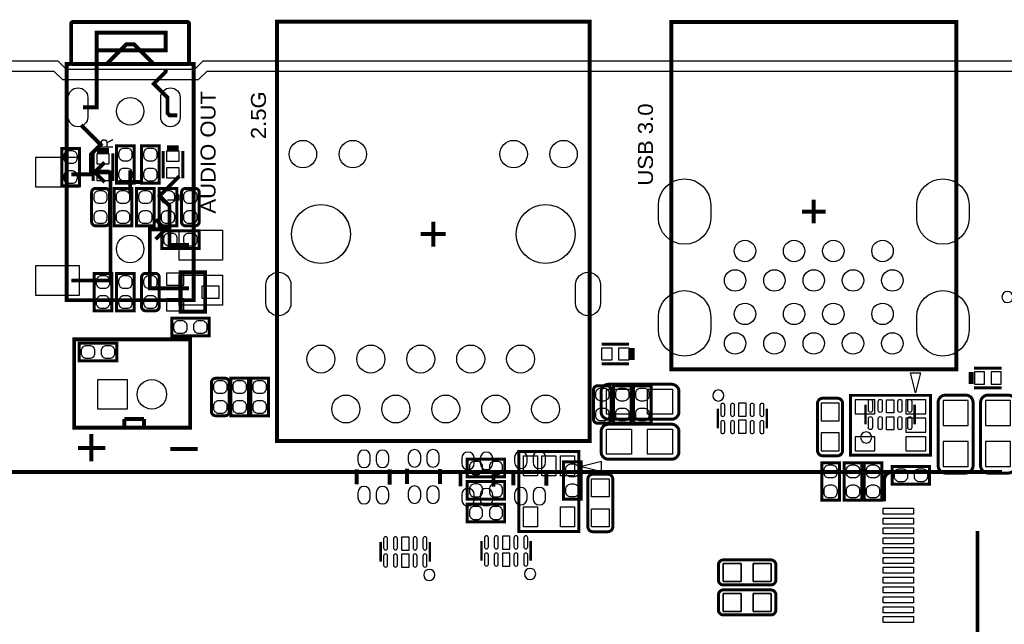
# Model space of a CAD drawing. Extents: x 0 to 160, y 0 to 118.
# Tile 5 of 13: x 41 to 91, y 87 to 118. Entities that reach past the tile are written whole.
import ezdxf

# ---------------------------------------------------------------- set-up
doc = ezdxf.new("R2010")
doc.units = 0
for name, color, linetype in [('BG_OUTLINE', 254, 'CONTINUOUS'), ('PG_SILKSCREEN_BOTTOM', 12, 'CONTINUOUS'), ('PG_SILKSCREEN_TOP', 9, 'CONTINUOUS'), ('PIN_BOTTOM', 1, 'CONTINUOUS'), ('PIN_TOP', 110, 'CONTINUOUS'), ('RKI_ALL', 40, 'CONTINUOUS')]:
    doc.layers.add(name, color=color, linetype=linetype)

msp = doc.modelspace()

# ---------------------------------------------------------------- linework, layer by layer
at = {"layer": 'BG_OUTLINE'}
msp.add_lwpolyline([(3.999992, 0), (155.999688, 0, 0.414214), (159.99968, 3.999992), (159.99968, 111.999776, 0.414214), (155.999688, 115.999768), (151.13, 115.999768), (150.416768, 116.713), (141.224, 116.713), (140.510768, 115.999768), (50.165, 115.999768), (49.735232, 115.57), (43.228768, 115.57), (42.799, 115.999768), (15.748, 115.999768), (15.415768, 116.332), (13.921232, 116.332), (13.589, 115.999768), (3.999992, 115.999768, 0.414214), (0, 111.999776), (0, 3.999992, 0.414214)], format="xyb", close=True, dxfattribs=at)
at = {"layer": 'PG_SILKSCREEN_BOTTOM'}
for points, const_width in [([(46.678088, 111.694011), (46.678088, 109.793989), (45.777912, 109.793989), (45.777912, 111.694011), (46.678088, 111.694011)], 0.1524), ([(47.948088, 111.694011), (47.948088, 109.793989), (47.047912, 109.793989), (47.047912, 111.694011), (47.948088, 111.694011)], 0.1524), ([(48.341001, 111.643998), (48.940999, 111.643998)], 0.1524), ([(43.884088, 111.567011), (43.884088, 109.666989), (42.983912, 109.666989), (42.983912, 111.567011), (43.884088, 111.567011)], 0.1524), ([(44.585001, 109.917001), (44.585001, 111.316999)], 0.1524), ([(44.785001, 111.516998), (45.384999, 111.516998)], 0.1524), ([(44.785001, 111.416998), (45.384999, 111.416998)], 0.1524), ([(45.584999, 109.917001), (45.584999, 111.316999)], 0.1524), ([(48.141001, 110.044001), (48.141001, 111.443999)], 0.1524), ([(48.341001, 111.543998), (48.940999, 111.543998)], 0.1524), ([(49.140999, 110.044001), (49.140999, 111.443999)], 0.1524), ([(45.650912, 107.634989), (45.650912, 109.535011), (46.551088, 109.535011), (46.551088, 107.634989), (45.650912, 107.634989)], 0.1524), ([(46.793912, 107.634989), (46.793912, 109.535011), (47.694088, 109.535011), (47.694088, 107.634989), (46.793912, 107.634989)], 0.1524), ([(47.936912, 107.634989), (47.936912, 109.535011), (48.837088, 109.535011), (48.837088, 107.634989), (47.936912, 107.634989)], 0.1524), ([(49.972011, 106.483912), (48.071989, 106.483912), (48.071989, 107.384088), (49.972011, 107.384088), (49.972011, 106.483912)], 0.1524), ([(45.535088, 105.217011), (45.535088, 103.316989), (44.634912, 103.316989), (44.634912, 105.217011), (45.535088, 105.217011)], 0.1524), ([(46.678088, 105.217011), (46.678088, 103.316989), (45.777912, 103.316989), (45.777912, 105.217011), (46.678088, 105.217011)], 0.1524), ([(49.030992, 103.267002), (49.030992, 105.266998), (50.281002, 105.266998), (50.281002, 103.267002), (49.030992, 103.267002)], 0.2), ([(50.480011, 102.038912), (48.579989, 102.038912), (48.579989, 102.939088), (50.480011, 102.939088), (50.480011, 102.038912)], 0.1524), ([(43.880989, 101.669088), (45.781011, 101.669088), (45.781011, 100.768912), (43.880989, 100.768912), (43.880989, 101.669088)], 0.1524), ([(89.193802, 99.598201), (89.193802, 100.198199)], 0.1524), ([(89.293802, 99.598201), (89.293802, 100.198199)], 0.1524), ([(90.793799, 100.398199), (89.393801, 100.398199)], 0.1524), ([(51.585495, 97.982989), (51.585495, 99.883011), (52.485671, 99.883011), (52.485671, 97.982989), (51.585495, 97.982989)], 0.1524), ([(53.501671, 99.883011), (53.501671, 97.982989), (52.601495, 97.982989), (52.601495, 99.883011), (53.501671, 99.883011)], 0.1524), ([(71.050912, 97.601989), (71.050912, 99.502011), (71.951088, 99.502011), (71.951088, 97.601989), (71.050912, 97.601989)], 0.1524), ([(72.967088, 99.502011), (72.967088, 97.601989), (72.066912, 97.601989), (72.066912, 99.502011), (72.967088, 99.502011)], 0.1524), ([(90.793799, 99.398201), (89.393801, 99.398201)], 0.1524), ([(83.1088, 99.018217), (87.1728, 99.018217), (87.1728, 95.970217), (83.1088, 95.970217), (83.1088, 99.018217)], 0.1524), ([(76.356464, 97.340674), (76.356464, 98.340672)], 0.127), ([(78.856332, 97.340674), (78.856332, 98.340672)], 0.127), ([(68.510912, 93.741189), (68.510912, 95.641211), (69.411088, 95.641211), (69.411088, 93.741189), (68.510912, 93.741189)], 0.1524), ([(81.642712, 93.690389), (81.642712, 95.590411), (82.542888, 95.590411), (82.542888, 93.690389), (81.642712, 93.690389)], 0.1524), ([(83.685888, 95.590411), (83.685888, 93.690389), (82.785712, 93.690389), (82.785712, 95.590411), (83.685888, 95.590411)], 0.1524), ([(83.801712, 93.690389), (83.801712, 95.590411), (84.701888, 95.590411), (84.701888, 93.690389), (83.801712, 93.690389)], 0.1524), ([(57.985787, 94.488991), (57.985787, 95.258992)], 0.2), ([(59.665794, 94.479008), (59.665794, 95.249009)], 0.2), ([(60.551187, 94.514391), (60.551187, 95.284392)], 0.2), ([(62.231194, 94.504408), (62.231194, 95.274409)], 0.2), ([(63.268987, 94.387391), (63.268987, 95.157392)], 0.2), ([(64.948994, 94.377408), (64.948994, 95.147409)], 0.2), ([(65.961387, 94.438191), (65.961387, 95.208192)], 0.2), ([(67.641394, 94.428208), (67.641394, 95.198209)], 0.2), ([(87.132211, 94.504129), (85.232189, 94.504129), (85.232189, 95.404305), (87.132211, 95.404305), (87.132211, 94.504129)], 0.1524), ([(64.342264, 91.609926), (64.342264, 90.609928)], 0.127), ([(66.842132, 91.609926), (66.842132, 90.609928)], 0.127), ([(59.211464, 91.559126), (59.211464, 90.559128)], 0.127), ([(61.711332, 91.559126), (61.711332, 90.559128)], 0.127)]:
    msp.add_lwpolyline(points, dxfattribs=dict(at, const_width=const_width))
at = {"layer": 'PG_SILKSCREEN_BOTTOM', "const_width": 0.1524}
for points in [[(45.408088, 109.331811), (45.408088, 107.838189, -0.414214), (45.204888, 107.634989), (44.711112, 107.634989, -0.414214), (44.507912, 107.838189), (44.507912, 109.331811, -0.414214), (44.711112, 109.535011), (45.204888, 109.535011, -0.414214), (45.408088, 109.331811)], [(49.980088, 109.331811), (49.980088, 107.838189, -0.414214), (49.776888, 107.634989), (49.283112, 107.634989, -0.414214), (49.079912, 107.838189), (49.079912, 109.331811, -0.414214), (49.283112, 109.535011), (49.776888, 109.535011, -0.414214), (49.980088, 109.331811)], [(47.948088, 105.013811), (47.948088, 103.520189, -0.414214), (47.744888, 103.316989), (47.251112, 103.316989, -0.414214), (47.047912, 103.520189), (47.047912, 105.013811, -0.414214), (47.251112, 105.217011), (47.744888, 105.217011, -0.414214), (47.948088, 105.013811)], [(50.603912, 98.186189), (50.603912, 99.679811, -0.414214), (50.807112, 99.883011), (51.300888, 99.883011, -0.414214), (51.504088, 99.679811), (51.504088, 98.186189, -0.414214), (51.300888, 97.982989), (50.807112, 97.982989, -0.414214), (50.603912, 98.186189)], [(70.034912, 97.805189), (70.034912, 99.298811, -0.414214), (70.238112, 99.502011), (70.731888, 99.502011, -0.414214), (70.935088, 99.298811), (70.935088, 97.805189, -0.414214), (70.731888, 97.601989), (70.238112, 97.601989, -0.414214), (70.034912, 97.805189)], [(82.7024, 98.6155), (82.7024, 96.2025, -0.414214), (82.4484, 95.9485), (81.6864, 95.9485, -0.414214), (81.4324, 96.2025), (81.4324, 98.6155, -0.414214), (81.6864, 98.8695), (82.4484, 98.8695, -0.414214), (82.7024, 98.6155)], [(88.9635, 95.068517), (87.9475, 95.068517, -0.414214), (87.5665, 95.449517), (87.5665, 98.649917, -0.414214), (87.9475, 99.030917), (88.9635, 99.030917, -0.414214), (89.3445, 98.649917), (89.3445, 95.449517, -0.414214), (88.9635, 95.068517)], [(91.1225, 95.068517), (90.1065, 95.068517, -0.414214), (89.7255, 95.449517), (89.7255, 98.649917, -0.414214), (90.1065, 99.030917), (91.1225, 99.030917, -0.414214), (91.5035, 98.649917), (91.5035, 95.449517, -0.414214), (91.1225, 95.068517)], [(79.0575, 89.3826), (76.6445, 89.3826, -0.414214), (76.3905, 89.6366), (76.3905, 90.3986, -0.414214), (76.6445, 90.6526), (79.0575, 90.6526, -0.414214), (79.3115, 90.3986), (79.3115, 89.6366, -0.414214), (79.0575, 89.3826)], [(79.0575, 87.8586), (76.6445, 87.8586, -0.414214), (76.3905, 88.1126), (76.3905, 88.8746, -0.414214), (76.6445, 89.1286), (79.0575, 89.1286, -0.414214), (79.3115, 88.8746), (79.3115, 88.1126, -0.414214), (79.0575, 87.8586)]]:
    msp.add_lwpolyline(points, format="xyb", dxfattribs=at)
at = {"layer": 'PG_SILKSCREEN_BOTTOM'}
for points in [[(91.37777, 104.013, 1), (90.809826, 104.013, 1)], [(76.67117, 99.0092, 1), (76.103226, 99.0092, 1)], [(61.96457, 89.8906, 1), (61.396626, 89.8906, 1)], [(67.09537, 89.9414, 1), (66.527426, 89.9414, 1)]]:
    msp.add_lwpolyline(points, format="xyb", close=True, dxfattribs=at)
msp.add_lwpolyline([(86.4108, 99.145217), (86.1568, 100.161217), (86.6648, 100.161217)], close=True, dxfattribs=at)
at = {"layer": 'PG_SILKSCREEN_TOP'}
for points, const_width in [([(43.466004, 115.955013), (43.466004, 117.895014, -0.414155), (43.566004, 117.995014), (49.365992, 117.995014, -0.414165), (49.465992, 117.895014), (49.465992, 115.955013, 0.414258), (49.565992, 115.855013), (49.691011, 115.855013), (49.691011, 103.855012), (43.241011, 103.855012), (43.241011, 115.855013), (43.366004, 115.855013, 0.414269), (43.466004, 115.955013)], 0.2), ([(74.3839, 98.1837), (74.3839, 99.1997, 0.414214), (74.0029, 99.5807), (70.8025, 99.5807, 0.414214), (70.4215, 99.1997), (70.4215, 98.1837, 0.414214), (70.8025, 97.8027), (74.0029, 97.8027, 0.414214), (74.3839, 98.1837)], 0.1524), ([(74.3839, 96.1517), (74.3839, 97.1677, 0.414214), (74.0029, 97.5487), (70.8025, 97.5487, 0.414214), (70.4215, 97.1677), (70.4215, 96.1517, 0.414214), (70.8025, 95.7707), (74.0029, 95.7707, 0.414214), (74.3839, 96.1517)], 0.1524), ([(86.51809, 95.124803), (10.21809, 95.124803, 0.414221), (9.568078, 94.474792), (9.568078, 73.674808, 0.414223), (10.11809, 73.124797), (85.918091, 73.124797)], 0.2), ([(90.818081, 95.124803), (85.218092, 95.124803, 0.414215), (84.818093, 94.724804), (84.818093, 93.624806)], 0.2), ([(71.0184, 92.3417), (71.0184, 94.7547, 0.414214), (70.7644, 95.0087), (70.0024, 95.0087, 0.414214), (69.7484, 94.7547), (69.7484, 92.3417, 0.414214), (70.0024, 92.0877), (70.7644, 92.0877, 0.414214), (71.0184, 92.3417)], 0.1524), ([(79.0575, 90.6526), (76.6445, 90.6526, 0.414214), (76.3905, 90.3986), (76.3905, 89.6366, 0.414214), (76.6445, 89.3826), (79.0575, 89.3826, 0.414214), (79.3115, 89.6366), (79.3115, 90.3986, 0.414214), (79.0575, 90.6526)], 0.1524), ([(79.0575, 89.1286), (76.6445, 89.1286, 0.414214), (76.3905, 88.8746), (76.3905, 88.1126, 0.414214), (76.6445, 87.8586), (79.0575, 87.8586, 0.414214), (79.3115, 88.1126), (79.3115, 88.8746, 0.414214), (79.0575, 89.1286)], 0.1524)]:
    msp.add_lwpolyline(points, format="xyb", dxfattribs=dict(at, const_width=const_width))
for points, const_width in [([(69.835598, 96.6978), (53.935198, 96.6978), (53.935198, 118.0084), (69.835598, 118.0084), (69.835598, 96.6978)], 0.2), ([(88.488596, 117.996411), (73.9886, 117.996411), (73.9886, 100.336401), (88.488596, 100.336401), (88.488596, 117.996411)], 0.2), ([(44.066003, 113.654992), (44.766001, 113.654992), (44.766001, 117.45501), (48.265994, 117.45501), (48.265994, 116.555012), (44.766001, 116.555012)], 0.2), ([(47.665996, 115.855013), (46.665998, 116.855011), (46.265998, 116.855011), (45.266, 115.855013)], 0.2), ([(43.466004, 115.855013), (43.966003, 115.855013)], 0.2), ([(43.966003, 115.855013), (48.965993, 115.855013)], 0.2), ([(48.965993, 115.855013), (49.465992, 115.855013)], 0.2), ([(48.265994, 115.555014), (48.265994, 115.455014), (47.665996, 114.855015), (48.365994, 114.155017), (48.365994, 113.354993), (48.465994, 113.254993), (48.865993, 113.254993)], 0.2), ([(43.466004, 110.254999), (44.466002, 110.254999), (44.466002, 111.254997), (44.966001, 111.754996), (43.966003, 112.754994)], 0.2), ([(44.666002, 110.354999), (45.166001, 110.854998)], 0.2), ([(43.466004, 104.85501), (45.466, 104.85501), (45.466, 110.354999), (44.666002, 110.354999), (45.166001, 109.855)], 0.2), ([(46.465998, 110.454999), (46.465998, 109.255001)], 0.2), ([(49.465992, 106.655006), (48.465994, 106.655006), (48.465994, 108.655002), (47.965995, 109.155001), (48.965993, 110.154999)], 0.2), ([(45.865999, 109.855), (47.065997, 109.855)], 0.2), ([(81.238598, 107.756401), (81.238598, 108.956399)], 0.2), ([(81.838597, 108.3564), (80.638599, 108.3564)], 0.2), ([(48.265994, 107.455005), (47.765995, 107.955004)], 0.2), ([(61.883798, 106.5784), (61.883798, 107.8484)], 0.2), ([(49.465992, 104.455011), (47.465996, 104.455011), (47.465996, 107.455005), (48.265994, 107.455005), (47.765995, 106.955006)], 0.2), ([(62.518798, 107.2134), (61.248798, 107.2134)], 0.2), ([(43.617591, 97.368792), (43.617591, 101.868808), (49.517605, 101.868808), (49.517605, 97.368792), (43.617591, 97.368792)], 0.2), ([(70.445401, 101.617399), (71.845399, 101.617399)], 0.1524), ([(71.945398, 100.817401), (71.945398, 101.417399)], 0.1524), ([(72.045398, 100.817401), (72.045398, 101.417399)], 0.1524), ([(70.445401, 100.617401), (71.845399, 100.617401)], 0.1524), ([(83.874864, 98.544126), (83.874864, 97.544128)], 0.127), ([(86.374732, 98.544126), (86.374732, 97.544128)], 0.127), ([(46.167599, 97.418804), (46.167599, 97.818804)], 0.2), ([(46.167599, 97.818804), (47.167597, 97.818804)], 0.2), ([(47.167597, 97.818804), (47.167597, 97.418804)], 0.2), ([(44.491783, 95.6564), (44.491783, 97.0534)], 0.2032), ([(43.805983, 96.3422), (45.202983, 96.3422)], 0.2032), ([(48.504983, 96.2914), (49.901983, 96.2914)], 0.2032), ([(69.2912, 92.1004), (69.2912, 96.1644), (66.2432, 96.1644), (66.2432, 92.1004), (69.2912, 92.1004)], 0.1524), ([(63.616789, 94.876112), (65.516811, 94.876112), (65.516811, 95.776288), (63.616789, 95.776288), (63.616789, 94.876112)], 0.1524), ([(65.516811, 94.633288), (63.616789, 94.633288), (63.616789, 93.733112), (65.516811, 93.733112), (65.516811, 94.633288)], 0.1524), ([(63.616789, 92.590112), (65.516811, 92.590112), (65.516811, 93.490288), (63.616789, 93.490288), (63.616789, 92.590112)], 0.1524), ([(89.568096, 92.124809), (89.568096, 76.124791)], 0.2)]:
    msp.add_lwpolyline(points, dxfattribs=dict(at, const_width=const_width))
msp.add_lwpolyline([(84.18957, 96.8756, 1), (83.621626, 96.8756, 1)], format="xyb", close=True, dxfattribs=at)
msp.add_lwpolyline([(69.4182, 95.4024), (70.4342, 95.1484), (70.4342, 95.6564)], close=True, dxfattribs=at)
at = {"layer": 'PIN_BOTTOM'}
for points in [[(44.311291, 114.150292), (44.311291, 113.159692, -1), (43.320691, 113.159692), (43.320691, 114.150292, -1)], [(49.011307, 114.150292), (49.011307, 113.159692, -1), (48.020707, 113.159692), (48.020707, 114.150292, -1)], [(43.7642, 111.2012), (43.7642, 111.0488, -0.414214), (43.5102, 110.7948), (43.3578, 110.7948, -0.414214), (43.1038, 111.0488), (43.1038, 111.2012, -0.414214), (43.3578, 111.4552), (43.5102, 111.4552, -0.414214)], [(46.5582, 111.3282), (46.5582, 111.1758, -0.414214), (46.3042, 110.9218), (46.1518, 110.9218, -0.414214), (45.8978, 111.1758), (45.8978, 111.3282, -0.414214), (46.1518, 111.5822), (46.3042, 111.5822, -0.414214)], [(47.8282, 111.3282), (47.8282, 111.1758, -0.414214), (47.5742, 110.9218), (47.4218, 110.9218, -0.414214), (47.1678, 111.1758), (47.1678, 111.3282, -0.414214), (47.4218, 111.5822), (47.5742, 111.5822, -0.414214)], [(43.7642, 110.1852), (43.7642, 110.0328, -0.414214), (43.5102, 109.7788), (43.3578, 109.7788, -0.414214), (43.1038, 110.0328), (43.1038, 110.1852, -0.414214), (43.3578, 110.4392), (43.5102, 110.4392, -0.414214)], [(46.5582, 110.3122), (46.5582, 110.1598, -0.414214), (46.3042, 109.9058), (46.1518, 109.9058, -0.414214), (45.8978, 110.1598), (45.8978, 110.3122, -0.414214), (46.1518, 110.5662), (46.3042, 110.5662, -0.414214)], [(47.8282, 110.3122), (47.8282, 110.1598, -0.414214), (47.5742, 109.9058), (47.4218, 109.9058, -0.414214), (47.1678, 110.1598), (47.1678, 110.3122, -0.414214), (47.4218, 110.5662), (47.5742, 110.5662, -0.414214)], [(76.002109, 108.6866), (76.002109, 108.0262, -1), (73.335109, 108.0262), (73.335109, 108.6866, -1)], [(89.142087, 108.6866), (89.142087, 108.0262, -1), (86.475087, 108.0262), (86.475087, 108.6866, -1)], [(45.2882, 109.1692), (45.2882, 109.0168, -0.414214), (45.0342, 108.7628), (44.8818, 108.7628, -0.414214), (44.6278, 109.0168), (44.6278, 109.1692, -0.414214), (44.8818, 109.4232), (45.0342, 109.4232, -0.414214)], [(45.7708, 109.0168), (45.7708, 109.1692, -0.414214), (46.0248, 109.4232), (46.1772, 109.4232, -0.414214), (46.4312, 109.1692), (46.4312, 109.0168, -0.414214), (46.1772, 108.7628), (46.0248, 108.7628, -0.414214)], [(46.9138, 109.0168), (46.9138, 109.1692, -0.414214), (47.1678, 109.4232), (47.3202, 109.4232, -0.414214), (47.5742, 109.1692), (47.5742, 109.0168, -0.414214), (47.3202, 108.7628), (47.1678, 108.7628, -0.414214)], [(48.0568, 109.0168), (48.0568, 109.1692, -0.414214), (48.3108, 109.4232), (48.4632, 109.4232, -0.414214), (48.7172, 109.1692), (48.7172, 109.0168, -0.414214), (48.4632, 108.7628), (48.3108, 108.7628, -0.414214)], [(49.8602, 109.1692), (49.8602, 109.0168, -0.414214), (49.6062, 108.7628), (49.4538, 108.7628, -0.414214), (49.1998, 109.0168), (49.1998, 109.1692, -0.414214), (49.4538, 109.4232), (49.6062, 109.4232, -0.414214)], [(45.2882, 108.1532), (45.2882, 108.0008, -0.414214), (45.0342, 107.7468), (44.8818, 107.7468, -0.414214), (44.6278, 108.0008), (44.6278, 108.1532, -0.414214), (44.8818, 108.4072), (45.0342, 108.4072, -0.414214)], [(45.7708, 108.0008), (45.7708, 108.1532, -0.414214), (46.0248, 108.4072), (46.1772, 108.4072, -0.414214), (46.4312, 108.1532), (46.4312, 108.0008, -0.414214), (46.1772, 107.7468), (46.0248, 107.7468, -0.414214)], [(46.9138, 108.0008), (46.9138, 108.1532, -0.414214), (47.1678, 108.4072), (47.3202, 108.4072, -0.414214), (47.5742, 108.1532), (47.5742, 108.0008, -0.414214), (47.3202, 107.7468), (47.1678, 107.7468, -0.414214)], [(48.0568, 108.0008), (48.0568, 108.1532, -0.414214), (48.3108, 108.4072), (48.4632, 108.4072, -0.414214), (48.7172, 108.1532), (48.7172, 108.0008, -0.414214), (48.4632, 107.7468), (48.3108, 107.7468, -0.414214)], [(49.8602, 108.1532), (49.8602, 108.0008, -0.414214), (49.6062, 107.7468), (49.4538, 107.7468, -0.414214), (49.1998, 108.0008), (49.1998, 108.1532, -0.414214), (49.4538, 108.4072), (49.6062, 108.4072, -0.414214)], [(48.5902, 106.6038), (48.4378, 106.6038, -0.414214), (48.1838, 106.8578), (48.1838, 107.0102, -0.414214), (48.4378, 107.2642), (48.5902, 107.2642, -0.414214), (48.8442, 107.0102), (48.8442, 106.8578, -0.414214)], [(49.6062, 106.6038), (49.4538, 106.6038, -0.414214), (49.1998, 106.8578), (49.1998, 107.0102, -0.414214), (49.4538, 107.2642), (49.6062, 107.2642, -0.414214), (49.8602, 107.0102), (49.8602, 106.8578, -0.414214)], [(53.374798, 103.6955), (53.374798, 104.6353, -1), (54.644798, 104.6353), (54.644798, 103.6955, -1)], [(69.122798, 103.6955), (69.122798, 104.6353, -1), (70.392798, 104.6353), (70.392798, 103.6955, -1)], [(45.4152, 104.8512), (45.4152, 104.6988, -0.414214), (45.1612, 104.4448), (45.0088, 104.4448, -0.414214), (44.7548, 104.6988), (44.7548, 104.8512, -0.414214), (45.0088, 105.1052), (45.1612, 105.1052, -0.414214)], [(46.5582, 104.8512), (46.5582, 104.6988, -0.414214), (46.3042, 104.4448), (46.1518, 104.4448, -0.414214), (45.8978, 104.6988), (45.8978, 104.8512, -0.414214), (46.1518, 105.1052), (46.3042, 105.1052, -0.414214)], [(47.8282, 104.8512), (47.8282, 104.6988, -0.414214), (47.5742, 104.4448), (47.4218, 104.4448, -0.414214), (47.1678, 104.6988), (47.1678, 104.8512, -0.414214), (47.4218, 105.1052), (47.5742, 105.1052, -0.414214)], [(76.002109, 103.006601), (76.002109, 102.346201, -1), (73.335109, 102.346201), (73.335109, 103.006601, -1)], [(89.142087, 103.006601), (89.142087, 102.346201, -1), (86.475087, 102.346201), (86.475087, 103.006601, -1)], [(45.4152, 103.8352), (45.4152, 103.6828, -0.414214), (45.1612, 103.4288), (45.0088, 103.4288, -0.414214), (44.7548, 103.6828), (44.7548, 103.8352, -0.414214), (45.0088, 104.0892), (45.1612, 104.0892, -0.414214)], [(46.5582, 103.8352), (46.5582, 103.6828, -0.414214), (46.3042, 103.4288), (46.1518, 103.4288, -0.414214), (45.8978, 103.6828), (45.8978, 103.8352, -0.414214), (46.1518, 104.0892), (46.3042, 104.0892, -0.414214)], [(47.8282, 103.8352), (47.8282, 103.6828, -0.414214), (47.5742, 103.4288), (47.4218, 103.4288, -0.414214), (47.1678, 103.6828), (47.1678, 103.8352, -0.414214), (47.4218, 104.0892), (47.5742, 104.0892, -0.414214)], [(49.0982, 102.1588), (48.9458, 102.1588, -0.414214), (48.6918, 102.4128), (48.6918, 102.5652, -0.414214), (48.9458, 102.8192), (49.0982, 102.8192, -0.414214), (49.3522, 102.5652), (49.3522, 102.4128, -0.414214)], [(50.1142, 102.1588), (49.9618, 102.1588, -0.414214), (49.7078, 102.4128), (49.7078, 102.5652, -0.414214), (49.9618, 102.8192), (50.1142, 102.8192, -0.414214), (50.3682, 102.5652), (50.3682, 102.4128, -0.414214)], [(44.2468, 101.5492), (44.3992, 101.5492, -0.414214), (44.6532, 101.2952), (44.6532, 101.1428, -0.414214), (44.3992, 100.8888), (44.2468, 100.8888, -0.414214), (43.9928, 101.1428), (43.9928, 101.2952, -0.414214)], [(45.2628, 101.5492), (45.4152, 101.5492, -0.414214), (45.6692, 101.2952), (45.6692, 101.1428, -0.414214), (45.4152, 100.8888), (45.2628, 100.8888, -0.414214), (45.0088, 101.1428), (45.0088, 101.2952, -0.414214)], [(50.7238, 99.3648), (50.7238, 99.5172, -0.414214), (50.9778, 99.7712), (51.1302, 99.7712, -0.414214), (51.3842, 99.5172), (51.3842, 99.3648, -0.414214), (51.1302, 99.1108), (50.9778, 99.1108, -0.414214)], [(51.705383, 99.3648), (51.705383, 99.5172, -0.414214), (51.959383, 99.7712), (52.111783, 99.7712, -0.414214), (52.365783, 99.5172), (52.365783, 99.3648, -0.414214), (52.111783, 99.1108), (51.959383, 99.1108, -0.414214)], [(53.381783, 99.5172), (53.381783, 99.3648, -0.414214), (53.127783, 99.1108), (52.975383, 99.1108, -0.414214), (52.721383, 99.3648), (52.721383, 99.5172, -0.414214), (52.975383, 99.7712), (53.127783, 99.7712, -0.414214)], [(70.1548, 98.9838), (70.1548, 99.1362, -0.414214), (70.4088, 99.3902), (70.5612, 99.3902, -0.414214), (70.8152, 99.1362), (70.8152, 98.9838, -0.414214), (70.5612, 98.7298), (70.4088, 98.7298, -0.414214)], [(71.1708, 98.9838), (71.1708, 99.1362, -0.414214), (71.4248, 99.3902), (71.5772, 99.3902, -0.414214), (71.8312, 99.1362), (71.8312, 98.9838, -0.414214), (71.5772, 98.7298), (71.4248, 98.7298, -0.414214)], [(72.8472, 99.1362), (72.8472, 98.9838, -0.414214), (72.5932, 98.7298), (72.4408, 98.7298, -0.414214), (72.1868, 98.9838), (72.1868, 99.1362, -0.414214), (72.4408, 99.3902), (72.5932, 99.3902, -0.414214)], [(50.7238, 98.3488), (50.7238, 98.5012, -0.414214), (50.9778, 98.7552), (51.1302, 98.7552, -0.414214), (51.3842, 98.5012), (51.3842, 98.3488, -0.414214), (51.1302, 98.0948), (50.9778, 98.0948, -0.414214)], [(51.705383, 98.3488), (51.705383, 98.5012, -0.414214), (51.959383, 98.7552), (52.111783, 98.7552, -0.414214), (52.365783, 98.5012), (52.365783, 98.3488, -0.414214), (52.111783, 98.0948), (51.959383, 98.0948, -0.414214)], [(53.381783, 98.5012), (53.381783, 98.3488, -0.414214), (53.127783, 98.0948), (52.975383, 98.0948, -0.414214), (52.721383, 98.3488), (52.721383, 98.5012, -0.414214), (52.975383, 98.7552), (53.127783, 98.7552, -0.414214)], [(70.1548, 97.9678), (70.1548, 98.1202, -0.414214), (70.4088, 98.3742), (70.5612, 98.3742, -0.414214), (70.8152, 98.1202), (70.8152, 97.9678, -0.414214), (70.5612, 97.7138), (70.4088, 97.7138, -0.414214)], [(71.1708, 97.9678), (71.1708, 98.1202, -0.414214), (71.4248, 98.3742), (71.5772, 98.3742, -0.414214), (71.8312, 98.1202), (71.8312, 97.9678, -0.414214), (71.5772, 97.7138), (71.4248, 97.7138, -0.414214)], [(72.8472, 98.1202), (72.8472, 97.9678, -0.414214), (72.5932, 97.7138), (72.4408, 97.7138, -0.414214), (72.1868, 97.9678), (72.1868, 98.1202, -0.414214), (72.4408, 98.3742), (72.5932, 98.3742, -0.414214)], [(76.708, 98.049588), (76.708, 98.506788, 1), (76.5048, 98.506788), (76.5048, 98.049588, 1)], [(77.208126, 98.049588), (77.208126, 98.506788, 1), (77.004926, 98.506788), (77.004926, 98.049588, 1)], [(78.20787, 98.049588), (78.20787, 98.506788, 1), (78.00467, 98.506788), (78.00467, 98.049588, 1)], [(78.707996, 98.049588), (78.707996, 98.506788, 1), (78.504796, 98.506788), (78.504796, 98.049588, 1)], [(76.708, 97.174812), (76.708, 97.632012, 1), (76.5048, 97.632012), (76.5048, 97.174812, 1)], [(77.208126, 97.174812), (77.208126, 97.632012, 1), (77.004926, 97.632012), (77.004926, 97.174812, 1)], [(78.20787, 97.174812), (78.20787, 97.632012, 1), (78.00467, 97.632012), (78.00467, 97.174812, 1)], [(78.707996, 97.174812), (78.707996, 97.632012, 1), (78.504796, 97.632012), (78.504796, 97.174812, 1)], [(58.048296, 95.920992), (58.048296, 95.666992, 1), (58.683296, 95.666992), (58.683296, 95.920992, 1)], [(58.9883, 95.920992), (58.9883, 95.666992, 1), (59.6233, 95.666992), (59.6233, 95.920992, 1)], [(60.613696, 95.946392), (60.613696, 95.692392, 1), (61.248696, 95.692392), (61.248696, 95.946392, 1)], [(61.5537, 95.946392), (61.5537, 95.692392, 1), (62.1887, 95.692392), (62.1887, 95.946392, 1)], [(66.023896, 95.870192), (66.023896, 95.616192, 1), (66.658896, 95.616192), (66.658896, 95.870192, 1)], [(66.9639, 95.870192), (66.9639, 95.616192, 1), (67.5989, 95.616192), (67.5989, 95.870192, 1)], [(63.331496, 95.819392), (63.331496, 95.565392, 1), (63.966496, 95.565392), (63.966496, 95.819392, 1)], [(64.2715, 95.819392), (64.2715, 95.565392, 1), (64.9065, 95.565392), (64.9065, 95.819392, 1)], [(68.6308, 95.123), (68.6308, 95.2754, -0.414214), (68.8848, 95.5294), (69.0372, 95.5294, -0.414214), (69.2912, 95.2754), (69.2912, 95.123, -0.414214), (69.0372, 94.869), (68.8848, 94.869, -0.414214)], [(81.7626, 95.0722), (81.7626, 95.2246, -0.414214), (82.0166, 95.4786), (82.169, 95.4786, -0.414214), (82.423, 95.2246), (82.423, 95.0722, -0.414214), (82.169, 94.8182), (82.0166, 94.8182, -0.414214)], [(83.566, 95.2246), (83.566, 95.0722, -0.414214), (83.312, 94.8182), (83.1596, 94.8182, -0.414214), (82.9056, 95.0722), (82.9056, 95.2246, -0.414214), (83.1596, 95.4786), (83.312, 95.4786, -0.414214)], [(83.9216, 95.0722), (83.9216, 95.2246, -0.414214), (84.1756, 95.4786), (84.328, 95.4786, -0.414214), (84.582, 95.2246), (84.582, 95.0722, -0.414214), (84.328, 94.8182), (84.1756, 94.8182, -0.414214)], [(85.7504, 94.624017), (85.598, 94.624017, -0.414214), (85.344, 94.878017), (85.344, 95.030417, -0.414214), (85.598, 95.284417), (85.7504, 95.284417, -0.414214), (86.0044, 95.030417), (86.0044, 94.878017, -0.414214)], [(86.7664, 94.624017), (86.614, 94.624017, -0.414214), (86.36, 94.878017), (86.36, 95.030417, -0.414214), (86.614, 95.284417), (86.7664, 95.284417, -0.414214), (87.0204, 95.030417), (87.0204, 94.878017, -0.414214)], [(58.048296, 94.071008), (58.048296, 93.817008, 1), (58.683296, 93.817008), (58.683296, 94.071008, 1)], [(58.9883, 94.071008), (58.9883, 93.817008, 1), (59.6233, 93.817008), (59.6233, 94.071008, 1)], [(60.613696, 94.096408), (60.613696, 93.842408, 1), (61.248696, 93.842408), (61.248696, 94.096408, 1)], [(61.5537, 94.096408), (61.5537, 93.842408, 1), (62.1887, 93.842408), (62.1887, 94.096408, 1)], [(63.331496, 93.969408), (63.331496, 93.715408, 1), (63.966496, 93.715408), (63.966496, 93.969408, 1)], [(64.2715, 93.969408), (64.2715, 93.715408, 1), (64.9065, 93.715408), (64.9065, 93.969408, 1)], [(66.023896, 94.020208), (66.023896, 93.766208, 1), (66.658896, 93.766208), (66.658896, 94.020208, 1)], [(66.9639, 94.020208), (66.9639, 93.766208, 1), (67.5989, 93.766208), (67.5989, 94.020208, 1)], [(68.6308, 94.107), (68.6308, 94.2594, -0.414214), (68.8848, 94.5134), (69.0372, 94.5134, -0.414214), (69.2912, 94.2594), (69.2912, 94.107, -0.414214), (69.0372, 93.853), (68.8848, 93.853, -0.414214)], [(81.7626, 94.0562), (81.7626, 94.2086, -0.414214), (82.0166, 94.4626), (82.169, 94.4626, -0.414214), (82.423, 94.2086), (82.423, 94.0562, -0.414214), (82.169, 93.8022), (82.0166, 93.8022, -0.414214)], [(83.566, 94.2086), (83.566, 94.0562, -0.414214), (83.312, 93.8022), (83.1596, 93.8022, -0.414214), (82.9056, 94.0562), (82.9056, 94.2086, -0.414214), (83.1596, 94.4626), (83.312, 94.4626, -0.414214)], [(83.9216, 94.0562), (83.9216, 94.2086, -0.414214), (84.1756, 94.4626), (84.328, 94.4626, -0.414214), (84.582, 94.2086), (84.582, 94.0562, -0.414214), (84.328, 93.8022), (84.1756, 93.8022, -0.414214)], [(59.3598, 91.724988), (59.3598, 91.267788, 1), (59.563, 91.267788), (59.563, 91.724988, 1)], [(59.859926, 91.724988), (59.859926, 91.267788, 1), (60.063126, 91.267788), (60.063126, 91.724988, 1)], [(60.85967, 91.724988), (60.85967, 91.267788, 1), (61.06287, 91.267788), (61.06287, 91.724988, 1)], [(61.359796, 91.724988), (61.359796, 91.267788, 1), (61.562996, 91.267788), (61.562996, 91.724988, 1)], [(64.4906, 91.775788), (64.4906, 91.318588, 1), (64.6938, 91.318588), (64.6938, 91.775788, 1)], [(64.990726, 91.775788), (64.990726, 91.318588, 1), (65.193926, 91.318588), (65.193926, 91.775788, 1)], [(65.99047, 91.775788), (65.99047, 91.318588, 1), (66.19367, 91.318588), (66.19367, 91.775788, 1)], [(66.490596, 91.775788), (66.490596, 91.318588, 1), (66.693796, 91.318588), (66.693796, 91.775788, 1)], [(59.3598, 90.850212), (59.3598, 90.393012, 1), (59.563, 90.393012), (59.563, 90.850212, 1)], [(59.859926, 90.850212), (59.859926, 90.393012, 1), (60.063126, 90.393012), (60.063126, 90.850212, 1)], [(60.85967, 90.850212), (60.85967, 90.393012, 1), (61.06287, 90.393012), (61.06287, 90.850212, 1)], [(61.359796, 90.850212), (61.359796, 90.393012, 1), (61.562996, 90.393012), (61.562996, 90.850212, 1)], [(64.4906, 90.901012), (64.4906, 90.443812, 1), (64.6938, 90.443812), (64.6938, 90.901012, 1)], [(64.990726, 90.901012), (64.990726, 90.443812, 1), (65.193926, 90.443812), (65.193926, 90.901012, 1)], [(65.99047, 90.901012), (65.99047, 90.443812, 1), (66.19367, 90.443812), (66.19367, 90.901012, 1)], [(66.490596, 90.901012), (66.490596, 90.443812, 1), (66.693796, 90.443812), (66.693796, 90.901012, 1)]]:
    msp.add_lwpolyline(points, format="xyb", close=True, dxfattribs=at)
for points in [[(44.7675, 110.787993), (45.4025, 110.787993), (45.4025, 111.295993), (44.7675, 111.295993)], [(48.3235, 110.914993), (48.9585, 110.914993), (48.9585, 111.422993), (48.3235, 111.422993)], [(44.7675, 109.938007), (45.4025, 109.938007), (45.4025, 110.446007), (44.7675, 110.446007)], [(48.3235, 110.065007), (48.9585, 110.065007), (48.9585, 110.573007), (48.3235, 110.573007)], [(48.312502, 104.612211), (49.201502, 104.612211), (49.201502, 105.221811), (48.312502, 105.221811)], [(50.112498, 103.9622), (51.001498, 103.9622), (51.001498, 104.5718), (50.112498, 104.5718)], [(48.312502, 103.312189), (49.201502, 103.312189), (49.201502, 103.921789), (48.312502, 103.921789)], [(89.922807, 99.5807), (89.922807, 100.2157), (89.414807, 100.2157), (89.414807, 99.5807)], [(90.772793, 99.5807), (90.772793, 100.2157), (90.264793, 100.2157), (90.264793, 99.5807)], [(44.8183, 98.319488), (44.8183, 99.818088), (46.3169, 99.818088), (46.3169, 98.319488)], [(84.3534, 98.789617), (83.3374, 98.789617), (83.3374, 98.078417), (84.3534, 98.078417)], [(86.9442, 98.789617), (85.9282, 98.789617), (85.9282, 98.078417), (86.9442, 98.078417)], [(87.8205, 97.481517), (89.0905, 97.481517), (89.0905, 98.751517), (87.8205, 98.751517)], [(89.9795, 97.481517), (91.2495, 97.481517), (91.2495, 98.751517), (89.9795, 98.751517)], [(77.415898, 98.617024), (77.415898, 97.956624), (77.796898, 97.956624), (77.796898, 98.617024)], [(82.5246, 98.6282), (81.6102, 98.6282), (81.6102, 97.7138), (82.5246, 97.7138)], [(77.415898, 97.750122), (77.415898, 97.089722), (77.796898, 97.089722), (77.796898, 97.750122)], [(86.9442, 97.849817), (85.9282, 97.849817), (85.9282, 97.138617), (86.9442, 97.138617)], [(82.5246, 97.1042), (81.6102, 97.1042), (81.6102, 96.1898), (82.5246, 96.1898)], [(84.3534, 96.910017), (83.3374, 96.910017), (83.3374, 96.198817), (84.3534, 96.198817)], [(86.9442, 96.910017), (85.9282, 96.910017), (85.9282, 96.198817), (86.9442, 96.198817)], [(87.8205, 95.398717), (89.0905, 95.398717), (89.0905, 96.668717), (87.8205, 96.668717)], [(89.9795, 95.398717), (91.2495, 95.398717), (91.2495, 96.668717), (89.9795, 96.668717)], [(60.651898, 91.149678), (60.651898, 91.810078), (60.270898, 91.810078), (60.270898, 91.149678)], [(65.782698, 91.200478), (65.782698, 91.860878), (65.401698, 91.860878), (65.401698, 91.200478)], [(60.651898, 90.282776), (60.651898, 90.943176), (60.270898, 90.943176), (60.270898, 90.282776)], [(65.782698, 90.333576), (65.782698, 90.993976), (65.401698, 90.993976), (65.401698, 90.333576)], [(77.5462, 89.5604), (77.5462, 90.4748), (76.6318, 90.4748), (76.6318, 89.5604)], [(79.0702, 89.5604), (79.0702, 90.4748), (78.1558, 90.4748), (78.1558, 89.5604)], [(77.5462, 88.0364), (77.5462, 88.9508), (76.6318, 88.9508), (76.6318, 88.0364)], [(79.0702, 88.0364), (79.0702, 88.9508), (78.1558, 88.9508), (78.1558, 88.0364)]]:
    msp.add_lwpolyline(points, close=True, dxfattribs=at)
for centre, radius in [((46.465998, 113.454993), 0.699999), ((55.254398, 111.2774), 0.6985), ((57.794398, 111.2774), 0.6985), ((65.973198, 111.2774), 0.6985), ((68.513198, 111.2774), 0.6985), ((56.168798, 107.2134), 1.4986), ((67.598798, 107.2134), 1.4986), ((46.465998, 106.455007), 0.699999), ((77.738605, 106.356404), 0.5461), ((80.2386, 106.356404), 0.5461), ((82.238596, 106.356404), 0.5461), ((84.738591, 106.356404), 0.5461), ((77.238606, 104.856407), 0.5461), ((79.238602, 104.856407), 0.5461), ((81.238598, 104.856407), 0.5461), ((83.238594, 104.856407), 0.5461), ((85.23859, 104.856407), 0.5461), ((77.738605, 103.15641), 0.5461), ((80.2386, 103.15641), 0.5461), ((82.238596, 103.15641), 0.5461), ((84.738591, 103.15641), 0.5461), ((77.238606, 101.656388), 0.5461), ((79.238602, 101.656388), 0.5461), ((81.238598, 101.656388), 0.5461), ((83.238594, 101.656388), 0.5461), ((85.23859, 101.656388), 0.5461), ((56.168798, 100.8634), 0.7112), ((58.708798, 100.8634), 0.7112), ((61.248798, 100.8634), 0.7112), ((63.788798, 100.8634), 0.7112), ((66.328798, 100.8634), 0.7112), ((47.567596, 99.068788), 0.7493), ((57.438798, 98.3234), 0.7112), ((59.978798, 98.3234), 0.7112), ((62.518798, 98.3234), 0.7112), ((65.058798, 98.3234), 0.7112), ((67.598798, 98.3234), 0.7112)]:
    msp.add_circle(centre, radius, dxfattribs=at)
at = {"layer": 'PIN_TOP'}
for points in [[(44.311291, 114.150292), (44.311291, 113.159692, -1), (43.320691, 113.159692), (43.320691, 114.150292, -1)], [(49.011307, 114.150292), (49.011307, 113.159692, -1), (48.020707, 113.159692), (48.020707, 114.150292, -1)], [(76.002109, 108.6866), (76.002109, 108.0262, -1), (73.335109, 108.0262), (73.335109, 108.6866, -1)], [(89.142087, 108.6866), (89.142087, 108.0262, -1), (86.475087, 108.0262), (86.475087, 108.6866, -1)], [(53.374798, 103.6955), (53.374798, 104.6353, -1), (54.644798, 104.6353), (54.644798, 103.6955, -1)], [(69.122798, 103.6955), (69.122798, 104.6353, -1), (70.392798, 104.6353), (70.392798, 103.6955, -1)], [(76.002109, 103.006601), (76.002109, 102.346201, -1), (73.335109, 102.346201), (73.335109, 103.006601, -1)], [(89.142087, 103.006601), (89.142087, 102.346201, -1), (86.475087, 102.346201), (86.475087, 103.006601, -1)], [(84.2264, 98.709988), (84.2264, 98.252788, -1), (84.0232, 98.252788), (84.0232, 98.709988, -1)], [(84.726526, 98.709988), (84.726526, 98.252788, -1), (84.523326, 98.252788), (84.523326, 98.709988, -1)], [(85.72627, 98.709988), (85.72627, 98.252788, -1), (85.52307, 98.252788), (85.52307, 98.709988, -1)], [(86.226396, 98.709988), (86.226396, 98.252788, -1), (86.023196, 98.252788), (86.023196, 98.709988, -1)], [(84.2264, 97.835212), (84.2264, 97.378012, -1), (84.0232, 97.378012), (84.0232, 97.835212, -1)], [(84.726526, 97.835212), (84.726526, 97.378012, -1), (84.523326, 97.378012), (84.523326, 97.835212, -1)], [(85.72627, 97.835212), (85.72627, 97.378012, -1), (85.52307, 97.378012), (85.52307, 97.835212, -1)], [(86.226396, 97.835212), (86.226396, 97.378012, -1), (86.023196, 97.378012), (86.023196, 97.835212, -1)], [(63.9826, 94.996), (64.135, 94.996, 0.414214), (64.389, 95.25), (64.389, 95.4024, 0.414214), (64.135, 95.6564), (63.9826, 95.6564, 0.414214), (63.7286, 95.4024), (63.7286, 95.25, 0.414214)], [(64.9986, 94.996), (65.151, 94.996, 0.414214), (65.405, 95.25), (65.405, 95.4024, 0.414214), (65.151, 95.6564), (64.9986, 95.6564, 0.414214), (64.7446, 95.4024), (64.7446, 95.25, 0.414214)], [(64.135, 94.5134), (63.9826, 94.5134, 0.414214), (63.7286, 94.2594), (63.7286, 94.107, 0.414214), (63.9826, 93.853), (64.135, 93.853, 0.414214), (64.389, 94.107), (64.389, 94.2594, 0.414214)], [(65.151, 94.5134), (64.9986, 94.5134, 0.414214), (64.7446, 94.2594), (64.7446, 94.107, 0.414214), (64.9986, 93.853), (65.151, 93.853, 0.414214), (65.405, 94.107), (65.405, 94.2594, 0.414214)], [(63.9826, 92.71), (64.135, 92.71, 0.414214), (64.389, 92.964), (64.389, 93.1164, 0.414214), (64.135, 93.3704), (63.9826, 93.3704, 0.414214), (63.7286, 93.1164), (63.7286, 92.964, 0.414214)], [(64.9986, 92.71), (65.151, 92.71, 0.414214), (65.405, 92.964), (65.405, 93.1164, 0.414214), (65.151, 93.3704), (64.9986, 93.3704, 0.414214), (64.7446, 93.1164), (64.7446, 92.964, 0.414214)]]:
    msp.add_lwpolyline(points, format="xyb", close=True, dxfattribs=at)
for points in [[(41.666211, 111.116999), (43.8658, 111.116999), (43.8658, 109.592999), (41.666211, 109.592999)], [(48.966196, 107.417006), (51.165785, 107.417006), (51.165785, 105.893006), (48.966196, 105.893006)], [(41.666211, 105.61701), (43.8658, 105.61701), (43.8658, 104.09301), (41.666211, 104.09301)], [(48.966196, 105.117011), (51.165785, 105.117011), (51.165785, 103.593011), (48.966196, 103.593011)], [(70.466407, 100.7999), (70.466407, 101.4349), (70.974407, 101.4349), (70.974407, 100.7999)], [(71.316393, 100.7999), (71.316393, 101.4349), (71.824393, 101.4349), (71.824393, 100.7999)], [(44.8183, 98.319488), (44.8183, 99.818088), (46.3169, 99.818088), (46.3169, 98.319488)], [(71.9709, 99.3267), (71.9709, 98.0567), (70.7009, 98.0567), (70.7009, 99.3267)], [(74.0537, 99.3267), (74.0537, 98.0567), (72.7837, 98.0567), (72.7837, 99.3267)], [(84.934298, 98.134678), (84.934298, 98.795078), (85.315298, 98.795078), (85.315298, 98.134678)], [(84.934298, 97.267776), (84.934298, 97.928176), (85.315298, 97.928176), (85.315298, 97.267776)], [(71.9709, 97.2947), (71.9709, 96.0247), (70.7009, 96.0247), (70.7009, 97.2947)], [(74.0537, 97.2947), (74.0537, 96.0247), (72.7837, 96.0247), (72.7837, 97.2947)], [(67.183, 95.9358), (67.183, 94.9198), (66.4718, 94.9198), (66.4718, 95.9358)], [(68.1228, 95.9358), (68.1228, 94.9198), (67.4116, 94.9198), (67.4116, 95.9358)], [(69.0626, 95.9358), (69.0626, 94.9198), (68.3514, 94.9198), (68.3514, 95.9358)], [(70.8406, 93.853), (69.9262, 93.853), (69.9262, 94.7674), (70.8406, 94.7674)], [(67.183, 93.345), (67.183, 92.329), (66.4718, 92.329), (66.4718, 93.345)], [(69.0626, 93.345), (69.0626, 92.329), (68.3514, 92.329), (68.3514, 93.345)], [(70.8406, 92.329), (69.9262, 92.329), (69.9262, 93.2434), (70.8406, 93.2434)], [(86.317785, 92.972407), (84.768385, 92.972407), (84.768385, 93.277207), (86.317785, 93.277207)], [(86.317785, 92.472408), (84.768385, 92.472408), (84.768385, 92.777208), (86.317785, 92.777208)], [(86.317785, 91.972409), (84.768385, 91.972409), (84.768385, 92.277209), (86.317785, 92.277209)], [(86.317785, 91.47241), (84.768385, 91.47241), (84.768385, 91.77721), (86.317785, 91.77721)], [(86.317785, 90.972411), (84.768385, 90.972411), (84.768385, 91.277211), (86.317785, 91.277211)], [(86.317785, 90.472412), (84.768385, 90.472412), (84.768385, 90.777212), (86.317785, 90.777212)], [(77.5462, 90.4748), (77.5462, 89.5604), (76.6318, 89.5604), (76.6318, 90.4748)], [(79.0702, 90.4748), (79.0702, 89.5604), (78.1558, 89.5604), (78.1558, 90.4748)], [(86.317785, 89.972388), (84.768385, 89.972388), (84.768385, 90.277188), (86.317785, 90.277188)], [(86.317785, 89.472389), (84.768385, 89.472389), (84.768385, 89.777189), (86.317785, 89.777189)], [(86.317785, 88.97239), (84.768385, 88.97239), (84.768385, 89.27719), (86.317785, 89.27719)], [(77.5462, 88.9508), (77.5462, 88.0364), (76.6318, 88.0364), (76.6318, 88.9508)], [(79.0702, 88.9508), (79.0702, 88.0364), (78.1558, 88.0364), (78.1558, 88.9508)], [(86.317785, 88.472391), (84.768385, 88.472391), (84.768385, 88.777191), (86.317785, 88.777191)], [(86.317785, 87.972392), (84.768385, 87.972392), (84.768385, 88.277192), (86.317785, 88.277192)], [(86.317785, 87.472393), (84.768385, 87.472393), (84.768385, 87.777193), (86.317785, 87.777193)]]:
    msp.add_lwpolyline(points, close=True, dxfattribs=at)
for centre, radius in [((46.465998, 113.454993), 0.699999), ((55.254398, 111.2774), 0.6985), ((57.794398, 111.2774), 0.6985), ((65.973198, 111.2774), 0.6985), ((68.513198, 111.2774), 0.6985), ((56.168798, 107.2134), 1.499997), ((67.598798, 107.2134), 1.499997), ((46.465998, 106.455007), 0.699999), ((77.738605, 106.356404), 0.5461), ((80.2386, 106.356404), 0.5461), ((82.238596, 106.356404), 0.5461), ((84.738591, 106.356404), 0.5461), ((77.238606, 104.856407), 0.5461), ((79.238602, 104.856407), 0.5461), ((81.238598, 104.856407), 0.5461), ((83.238594, 104.856407), 0.5461), ((85.23859, 104.856407), 0.5461), ((77.738605, 103.15641), 0.5461), ((80.2386, 103.15641), 0.5461), ((82.238596, 103.15641), 0.5461), ((84.738591, 103.15641), 0.5461), ((77.238606, 101.656388), 0.5461), ((79.238602, 101.656388), 0.5461), ((81.238598, 101.656388), 0.5461), ((83.238594, 101.656388), 0.5461), ((85.23859, 101.656388), 0.5461), ((56.168798, 100.8634), 0.7112), ((58.708798, 100.8634), 0.7112), ((61.248798, 100.8634), 0.7112), ((63.788798, 100.8634), 0.7112), ((66.328798, 100.8634), 0.7112), ((47.567596, 99.068788), 0.7493), ((57.438798, 98.3234), 0.7112), ((59.978798, 98.3234), 0.7112), ((62.518798, 98.3234), 0.7112), ((65.058798, 98.3234), 0.7112), ((67.598798, 98.3234), 0.7112)]:
    msp.add_circle(centre, radius, dxfattribs=at)
at = {"layer": 'RKI_ALL'}
msp.add_lwpolyline([(155.999688, 0.508), (3.999992, 0.508, -0.414214), (0.508, 3.999992), (0.508, 111.999776, -0.414214), (3.999992, 115.491768), (13.799414, 115.491768), (14.131646, 115.824), (15.205354, 115.824), (15.537586, 115.491768), (42.588586, 115.491768), (43.018354, 115.062), (49.945646, 115.062), (50.375414, 115.491768), (140.721182, 115.491768), (141.434414, 116.205), (150.206354, 116.205), (150.919586, 115.491768), (155.999688, 115.491768, -0.414214), (159.49168, 111.999776), (159.49168, 3.999992, -0.414214)], format="xyb", close=True, dxfattribs=at)

# ---------------------------------------------------------------- texts
at = {"layer": 'PG_SILKSCREEN_TOP'}
for s, height, width, p in [('AUDIO OUT', 0.762, 1.1, (50.809398, 108.2548)), ('2.5G', 0.762, 1.1, (53.374798, 112.0394)), ('USB 3.0', 0.762, 1.1, (73.059798, 109.6772)), ('R', 0.635, 0.88, (45.589317, 111.548596)), ('L', 0.635, 0.88, (48.989361, 108.848601))]:
    msp.add_text(s, height=height, rotation=90, dxfattribs=dict(at, width=width)).set_placement(p)

doc.saveas('drawing.dxf')
